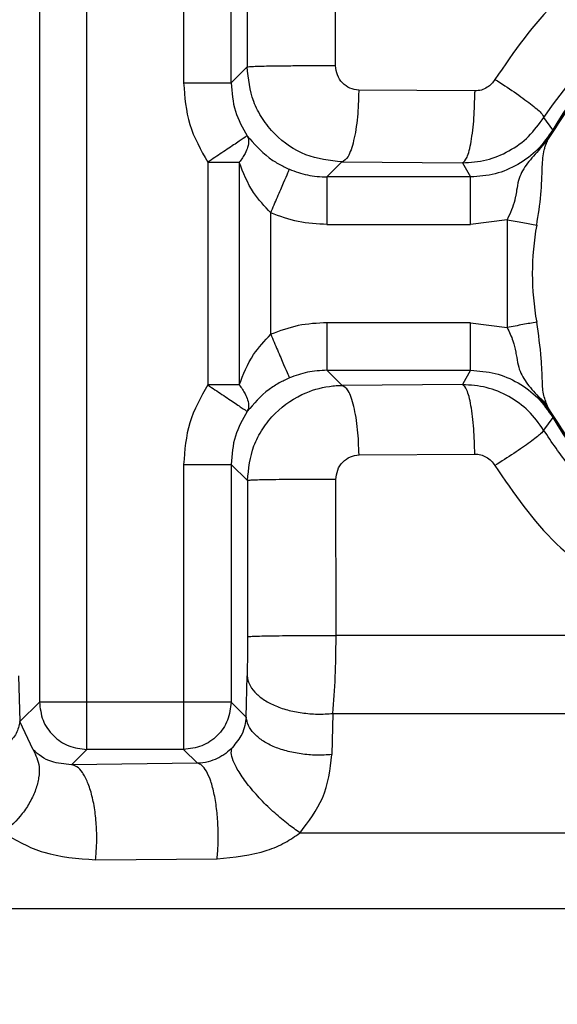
# Model space of a CAD drawing. Header units: inches. Extents: x 144.9 to 238.4, y 214.8 to 247.7.
# Tile 183 of 256: x 183.3238 to 183.3516, y 225.2027 to 225.2537. Entities that reach past the tile are written whole.
import ezdxf

# ---------------------------------------------------------------- set-up
doc = ezdxf.new("R2010")
doc.units = ezdxf.units.IN
doc.header["$LTSCALE"] = 0.25
doc.header["$MEASUREMENT"] = 0
doc.layers.add('ANNOTATIONS', color=1, linetype='Continuous')
doc.layers.add('MOTOR RH', color=7, linetype='Continuous')
doc.styles.add('ARIAL', font='arial.ttf', dxfattribs={"height": 0.09375})
doc.dimstyles.new('STANDARD$0', dxfattribs={"dimtxt": 0.09375, "dimasz": 0.09375, "dimexe": 0.03125, "dimexo": 0.046875, "dimgap": 0.09, "dimtad": 0, "dimtih": 1, "dimtoh": 1, "dimdec": 4, "dimzin": 0, "dimdsep": 46, "dimtxsty": 'ARIAL', "dimcen": 0.09, "dimadec": 0, "dimazin": 0, "dimtfac": 1, "dimtdec": 4, "dimtofl": 0, "dimtmove": 0, "dimatfit": 1, "dimfxl": 1, "dimtolj": 1, "dimtzin": 0, "dimarcsym": 0})

# ---------------------------------------------------------------- blocks, each defined once
blk = doc.blocks.new('*D64')
at = {"layer": 'ANNOTATIONS', "color": 0, "lineweight": -2, "transparency": 16777216}
for p, q in [((182.6900893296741, 223.8493624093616), (182.6900893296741, 225.9990556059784)), ((183.8307143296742, 224.9900478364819), (183.8307143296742, 225.9990556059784)), ((182.7838393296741, 225.9678056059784), (182.9752918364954, 225.9678056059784)), ((183.7369643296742, 225.9678056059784), (183.5455118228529, 225.9678056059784))]:
    blk.add_line(p, q, dxfattribs=at)
at = {"layer": 'ANNOTATIONS', "color": 0, "transparency": 16777216}
for points in [[(182.7838393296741, 225.9834306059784), (182.7838393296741, 225.9521806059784), (182.6900893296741, 225.9678056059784)], [(183.7369643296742, 225.9834306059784), (183.7369643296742, 225.9521806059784), (183.8307143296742, 225.9678056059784)]]:
    blk.add_solid(points, dxfattribs=at)
at = {"layer": 'defpoints', "color": 0, "transparency": 16777216}
for p in [(182.6900893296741, 225.9678056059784), (183.8307143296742, 224.9431728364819), (182.6900893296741, 223.8024874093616)]:
    blk.add_point(p, dxfattribs=at)
at = {"layer": 'ANNOTATIONS', "color": 0, "transparency": 16777216, "insert": (183.2604018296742, 225.9678056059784), "char_height": 0.09375, "attachment_point": 5, "style": 'ARIAL'}
blk.add_mtext('\\A1;18 5/8"', dxfattribs=at)
blk = doc.blocks.new('*D66')
at = {"layer": 'ANNOTATIONS', "color": 0, "lineweight": -2, "transparency": 16777216}
for p, q in [((182.6900893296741, 223.8493624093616), (182.6900893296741, 226.3654182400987)), ((184.1636564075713, 225.1127240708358), (184.1636564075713, 226.3654182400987)), ((182.7838393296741, 226.3341682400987), (183.2225311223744, 226.3341682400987)), ((184.0699064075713, 226.3341682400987), (183.631214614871, 226.3341682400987))]:
    blk.add_line(p, q, dxfattribs=at)
at = {"layer": 'ANNOTATIONS', "color": 0, "transparency": 16777216}
for points in [[(182.7838393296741, 226.3497932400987), (182.7838393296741, 226.3185432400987), (182.6900893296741, 226.3341682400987)], [(184.0699064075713, 226.3497932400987), (184.0699064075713, 226.3185432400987), (184.1636564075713, 226.3341682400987)]]:
    blk.add_solid(points, dxfattribs=at)
at = {"layer": 'defpoints', "color": 0, "transparency": 16777216}
for p in [(182.6900893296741, 226.3341682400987), (184.1636564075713, 225.0658490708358), (182.6900893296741, 223.8024874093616)]:
    blk.add_point(p, dxfattribs=at)
at = {"layer": 'ANNOTATIONS', "color": 0, "transparency": 16777216, "insert": (183.4268728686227, 226.3341682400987), "char_height": 0.09375, "attachment_point": 5, "style": 'ARIAL'}
blk.add_mtext('\\A1;24""', dxfattribs=at)

msp = doc.modelspace()

# ---------------------------------------------------------------- linework, layer by layer
at = {"layer": 'MOTOR RH'}
for p, q in [((183.324799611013, 225.2663356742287), (183.324799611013, 225.2183680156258)), ((183.327258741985, 225.2159088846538), (183.3272587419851, 225.2665421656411)), ((183.3322629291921, 225.2665421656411), (183.3322629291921, 225.2504346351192)), ((183.334722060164, 225.2504346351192), (183.334722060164, 225.2663356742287)), ((183.3355436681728, 225.2643227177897), (183.3355518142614, 225.2512643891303)), ((183.3401303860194, 225.2513283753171), (183.340120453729, 225.2643867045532)), ((183.3355518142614, 225.2512643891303), (183.334722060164, 225.2504346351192)), ((183.347340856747, 225.2500182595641), (183.3413291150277, 225.2500641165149)), ((183.347340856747, 225.2500182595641), (183.3473405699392, 225.2499542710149)), ((183.3513694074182, 225.2480085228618), (183.3509060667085, 225.248645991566)), ((183.3513817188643, 225.2480013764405), (183.3513694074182, 225.2480085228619)), ((183.3513817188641, 225.2480013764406), (183.351395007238, 225.2479936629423)), ((183.3506225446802, 225.2469272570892), (183.3511212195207, 225.2474768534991)), ((183.333514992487, 225.2463217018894), (183.333514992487, 225.2347885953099)), ((183.333514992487, 225.2463217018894), (183.3351425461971, 225.2463217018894)), ((183.3351425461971, 225.2463217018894), (183.3351425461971, 225.2347885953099)), ((183.3396832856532, 225.2455593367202), (183.3404599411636, 225.2463360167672)), ((183.3404599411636, 225.2463360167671), (183.3467000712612, 225.2462901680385)), ((183.3467000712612, 225.2462901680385), (183.3471158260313, 225.2455593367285)), ((183.3471158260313, 225.2455593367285), (183.3396832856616, 225.2455593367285)), ((183.3367700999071, 225.2374110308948), (183.3367700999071, 225.2436992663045)), ((183.3490081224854, 225.2433469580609), (183.3471158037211, 225.2431002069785)), ((183.3490081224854, 225.2433469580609), (183.34900812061, 225.2377633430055)), ((183.3396832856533, 225.2431002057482), (183.3471158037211, 225.2431002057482)), ((183.3471158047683, 225.2380100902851), (183.3396832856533, 225.2380100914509)), ((183.3471158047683, 225.2380100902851), (183.34900812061, 225.2377633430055)), ((183.3396832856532, 225.2355509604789), (183.3471158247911, 225.2355509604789)), ((183.3404717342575, 225.2347625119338), (183.3396832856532, 225.2355509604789)), ((183.3471158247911, 225.2355509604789), (183.3466934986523, 225.2348084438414)), ((183.3351425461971, 225.2347885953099), (183.333514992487, 225.2347885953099)), ((183.3466934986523, 225.2348084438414), (183.3404717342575, 225.2347625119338)), ((183.3513694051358, 225.2331017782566), (183.3508982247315, 225.232453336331)), ((183.3513817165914, 225.2331089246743), (183.3513694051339, 225.2331017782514)), ((183.35138171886, 225.2331089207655), (183.3513950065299, 225.2331166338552)), ((183.3413433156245, 225.2311623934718), (183.347336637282, 225.2312083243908)), ((183.3322629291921, 225.23067566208), (183.334722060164, 225.23067566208)), ((183.3322629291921, 225.23067566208), (183.332262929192, 225.2159088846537)), ((183.334722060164, 225.23067566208), (183.334722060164, 225.2183680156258)), ((183.334722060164, 225.23067566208), (183.3355651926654, 225.2298325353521)), ((183.3355651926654, 225.2298325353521), (183.3355702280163, 225.2217504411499)), ((183.3401528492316, 225.2218144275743), (183.3401466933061, 225.2298965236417)), ((183.3401530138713, 225.2216855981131), (183.3401528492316, 225.2218144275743)), ((183.3556333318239, 225.2218144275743), (183.3401528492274, 225.2218144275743)), ((183.3237243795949, 225.2197163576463), (183.3237827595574, 225.2173511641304)), ((183.3355025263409, 225.2175875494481), (183.33555006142, 225.2197163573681)), ((183.324799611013, 225.2183680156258), (183.3237827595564, 225.2173511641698)), ((183.334722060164, 225.2183680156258), (183.324799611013, 225.2183680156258)), ((183.3355025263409, 225.2175875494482), (183.334722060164, 225.2183680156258)), ((183.3244715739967, 225.2158869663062), (183.3237827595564, 225.2173511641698)), ((183.3399894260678, 225.217773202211), (183.3399331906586, 225.2156443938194)), ((183.3399894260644, 225.2177732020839), (183.3556012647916, 225.2177732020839)), ((183.327258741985, 225.2159088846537), (183.3264668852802, 225.2151170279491)), ((183.332262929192, 225.2159088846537), (183.327258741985, 225.2159088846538)), ((183.332262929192, 225.2159088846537), (183.3329768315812, 225.2151949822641)), ((183.3329768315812, 225.2151949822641), (183.3264668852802, 225.2151170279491)), ((183.3382886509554, 225.2115925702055), (183.3557227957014, 225.2115925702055)), ((183.3277041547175, 225.210200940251), (183.3339981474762, 225.21025302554)), ((183.2629970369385, 225.2076801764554), (183.3558217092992, 225.2076801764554))]:
    msp.add_line(p, q, dxfattribs=at)
for radius, start, end in [(0.01484670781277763, 30.13384643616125, 149.8661337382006), (0.01483247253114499, 30.13386624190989, 149.8661337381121), (0.01390074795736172, 169.5934701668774, 190.4065421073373), (0.01484670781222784, 210.1338487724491, 329.8661337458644), (0.01483247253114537, 210.133848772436, 329.8661337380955)]:
    msp.add_arc((183.3642096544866, 225.2405551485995), radius, start, end, dxfattribs=at)
for points, knots in [([(183.3556525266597, 225.2576378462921), (183.3542151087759, 225.2567273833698), (183.3513069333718, 225.2548853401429), (183.3493609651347, 225.2520485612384), (183.3483768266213, 225.2506139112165)], [0, 0, 0, 0, 0.4942679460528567, 1, 1, 1, 1]), ([(183.3511212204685, 225.2474768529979), (183.3518397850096, 225.248610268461), (183.3532769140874, 225.25087709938), (183.3564871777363, 225.2533879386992), (183.3601931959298, 225.2549979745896), (183.3642096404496, 225.2555427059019), (183.3682260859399, 225.2549979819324), (183.3719321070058, 225.2533879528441), (183.3751423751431, 225.2508771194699), (183.3765795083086, 225.2486102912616), (183.377298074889, 225.247476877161)], [0, 0, 0, 0, 0.1250000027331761, 0.2500000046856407, 0.3750000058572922, 0.5000000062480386, 0.6250000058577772, 0.7500000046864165, 0.8750000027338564, 1, 1, 1, 1]), ([(183.3513950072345, 225.2479936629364), (183.3521272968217, 225.249060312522), (183.353591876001, 225.2511936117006), (183.3567420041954, 225.2535365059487), (183.3603366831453, 225.255035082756), (183.3642096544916, 225.255540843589), (183.3680826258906, 225.2550350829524), (183.3716773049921, 225.2535365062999), (183.374827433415, 225.2511936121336), (183.3762920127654, 225.249060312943), (183.3770243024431, 225.2479936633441)], [0, 0, 0, 0, 0.1249999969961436, 0.2499999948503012, 0.3749999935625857, 0.499999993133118, 0.6249999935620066, 0.749999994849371, 0.8749999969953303, 1, 1, 1, 1]), ([(183.3509060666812, 225.2486459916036), (183.3517992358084, 225.2498823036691), (183.3535855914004, 225.2523549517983), (183.3562513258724, 225.2538526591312), (183.3575842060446, 225.2546015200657)], [0, 0, 0, 0, 0.4999951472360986, 0.9999999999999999, 0.9999999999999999, 0.9999999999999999, 0.9999999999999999]), ([(183.3404599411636, 225.2463360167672), (183.3398197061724, 225.2464110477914), (183.3385364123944, 225.2465614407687), (183.3371495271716, 225.247532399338), (183.336324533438, 225.2485584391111), (183.3357167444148, 225.2497079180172), (183.3356167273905, 225.250651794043), (183.3355518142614, 225.2512643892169)], [0, 0, 0, 0, 0.2492728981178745, 0.4996452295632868, 0.6341648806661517, 0.7625653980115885, 0.9999999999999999, 0.9999999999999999, 0.9999999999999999, 0.9999999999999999]), ([(183.3413291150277, 225.2500641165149), (183.3411732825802, 225.250084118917), (183.3408601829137, 225.2501243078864), (183.3404651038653, 225.2504151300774), (183.3401857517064, 225.2508311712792), (183.3401489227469, 225.2511619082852), (183.3401303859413, 225.2513283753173)], [0, 0, 0, 0, 0.2457934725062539, 0.4938500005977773, 0.7452438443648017, 1, 1, 1, 1]), ([(183.3483768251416, 225.2506139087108), (183.3483219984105, 225.2505340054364), (183.3482126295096, 225.2503746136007), (183.3479710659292, 225.2501849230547), (183.3476780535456, 225.250043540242), (183.3474532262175, 225.2500266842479), (183.347340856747, 225.2500182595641)], [0, 0, 0, 0, 0.2304897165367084, 0.4597831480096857, 0.7299977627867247, 1, 1, 1, 1]), ([(183.3483768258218, 225.2506139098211), (183.3487186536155, 225.2503930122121), (183.3494245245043, 225.2499368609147), (183.3502683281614, 225.2493208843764), (183.3508275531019, 225.2488452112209), (183.3508804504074, 225.2487109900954), (183.3509060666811, 225.2486459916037)], [0, 0, 0, 0, 0.2421317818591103, 0.4999996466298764, 0.7578677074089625, 1, 1, 1, 1]), ([(183.3322629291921, 225.2504346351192), (183.3323185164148, 225.2497024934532), (183.3324296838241, 225.2482383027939), (183.333153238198, 225.2469605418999), (183.333514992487, 225.2463217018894)], [0, 0, 0, 0, 0.5000316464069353, 1, 1, 1, 1]), ([(183.3347220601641, 225.2504346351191), (183.3347604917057, 225.2499355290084), (183.334835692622, 225.2489589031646), (183.3353191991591, 225.2481077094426), (183.3355556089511, 225.2476915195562)], [0, 0, 0, 0, 0.5110515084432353, 1, 1, 1, 1]), ([(183.3413287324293, 225.2500001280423), (183.3413134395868, 225.2495469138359), (183.3412816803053, 225.2486057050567), (183.3410780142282, 225.2473869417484), (183.3407891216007, 225.2465326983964), (183.3405667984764, 225.2463998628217), (183.3404599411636, 225.2463360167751)], [0, 0, 0, 0, 0.2412047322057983, 0.500919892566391, 0.7601223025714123, 1, 1, 1, 1]), ([(183.3413291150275, 225.2500641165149), (183.3413290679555, 225.2500534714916), (183.3413289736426, 225.25003214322), (183.3413288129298, 225.2500108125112), (183.3413287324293, 225.2500001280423)], [0, 0, 0, 0, 0.4991038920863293, 0.9999999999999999, 0.9999999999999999, 0.9999999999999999, 0.9999999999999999]), ([(183.3467000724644, 225.2462901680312), (183.3467788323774, 225.246354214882), (183.3469426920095, 225.246487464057), (183.3471556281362, 225.2473418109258), (183.3473057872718, 225.2485602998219), (183.3473292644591, 225.2495011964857), (183.3473405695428, 225.249954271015)], [0, 0, 0, 0, 0.2398871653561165, 0.4990841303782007, 0.7587915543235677, 1, 1, 1, 1]), ([(183.3467000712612, 225.2462901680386), (183.3471171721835, 225.2463202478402), (183.3479540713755, 225.2463806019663), (183.3491269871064, 225.2468719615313), (183.3501663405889, 225.2476143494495), (183.3506593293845, 225.2483018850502), (183.3509060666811, 225.2486459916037)], [0, 0, 0, 0, 0.2481493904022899, 0.4979035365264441, 0.7487043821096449, 1, 1, 1, 1]), ([(183.3513694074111, 225.248008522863), (183.3511265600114, 225.2476541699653), (183.3506404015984, 225.2469447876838), (183.3495937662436, 225.2461712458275), (183.3483999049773, 225.2456554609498), (183.3475432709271, 225.2455913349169), (183.347115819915, 225.2455593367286)], [0, 0, 0, 0, 0.2498968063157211, 0.5002706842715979, 0.750640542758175, 1, 1, 1, 1]), ([(183.3513817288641, 225.248001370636), (183.3512799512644, 225.2478339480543), (183.3510452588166, 225.247447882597), (183.3507753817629, 225.2471155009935), (183.3506225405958, 225.2469272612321)], [0, 0, 0, 0, 0.4336637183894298, 1, 1, 1, 1]), ([(183.3511212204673, 225.2474768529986), (183.3511609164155, 225.2475560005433), (183.3512188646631, 225.247671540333), (183.3512984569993, 225.247821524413), (183.3513461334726, 225.2479079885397), (183.3513748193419, 225.2479587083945), (183.3513884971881, 225.2479823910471), (183.3513950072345, 225.2479936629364)], [0, 0, 0, 0, 0.5412031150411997, 0.7900497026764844, 0.9075247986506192, 0.9559859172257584, 1, 1, 1, 1]), ([(183.3355556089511, 225.2476915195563), (183.3355171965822, 225.2476655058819), (183.3354370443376, 225.2476112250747), (183.3349585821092, 225.2472909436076), (183.3342832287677, 225.2468373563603), (183.3337646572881, 225.2464892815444), (183.333514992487, 225.2463217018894)], [0, 0, 0, 0, 0.2396205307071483, 0.499998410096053, 0.759275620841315, 1, 1, 1, 1]), ([(183.3355556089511, 225.2476915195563), (183.3355855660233, 225.247612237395), (183.3356498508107, 225.2474421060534), (183.3355981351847, 225.2471258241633), (183.3354482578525, 225.2467427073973), (183.3352555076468, 225.2464772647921), (183.3351425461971, 225.2463217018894)], [0, 0, 0, 0, 0.2330229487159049, 0.5000432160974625, 0.7069998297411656, 1, 1, 1, 1]), ([(183.3355556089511, 225.2476915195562), (183.3358937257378, 225.247295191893), (183.336347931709, 225.2467627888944), (183.3371885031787, 225.2462166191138), (183.33756199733, 225.2460413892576), (183.3377402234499, 225.2459577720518)], [0, 0, 0, 0, 0.6036037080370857, 0.8108453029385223, 1, 1, 1, 1]), ([(183.350537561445, 225.2430660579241), (183.3506205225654, 225.2435952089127), (183.3507828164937, 225.2446303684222), (183.3508142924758, 225.2460026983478), (183.3508710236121, 225.2467662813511), (183.350970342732, 225.2471181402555), (183.3510295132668, 225.247286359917), (183.351083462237, 225.2473984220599), (183.3511212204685, 225.2474768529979)], [0, 0, 0, 0, 0.3206541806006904, 0.6272845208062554, 0.8507432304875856, 0.9034223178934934, 0.9324064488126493, 1, 1, 1, 1]), ([(183.3506225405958, 225.2469272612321), (183.3503961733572, 225.2466758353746), (183.3499390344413, 225.2461680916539), (183.3496048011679, 225.2455268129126), (183.3495122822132, 225.2449416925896), (183.3494489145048, 225.2445917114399), (183.3493425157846, 225.2440783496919), (183.3491618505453, 225.243683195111), (183.3490081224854, 225.2433469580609)], [0, 0, 0, 0, 0.2460305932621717, 0.4968482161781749, 0.6306817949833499, 0.7135557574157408, 0.7562645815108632, 1, 1, 1, 1]), ([(183.3367700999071, 225.2436992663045), (183.3364532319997, 225.2440387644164), (183.3357254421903, 225.2448185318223), (183.3353528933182, 225.2457792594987), (183.3351425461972, 225.2463217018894)], [0, 0, 0, 0, 0.4353838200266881, 1, 1, 1, 1]), ([(183.3367700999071, 225.2436992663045), (183.3368889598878, 225.2439759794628), (183.3371358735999, 225.2445508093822), (183.3374568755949, 225.245298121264), (183.3376842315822, 225.2458274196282), (183.3377220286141, 225.2459154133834), (183.3377402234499, 225.2459577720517)], [0, 0, 0, 0, 0.2406913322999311, 0.4999999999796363, 0.7593086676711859, 1, 1, 1, 1]), ([(183.3377402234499, 225.2459577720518), (183.3380467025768, 225.2458441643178), (183.3386737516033, 225.2456117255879), (183.3393417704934, 225.2455770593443), (183.3396832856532, 225.2455593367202)], [0, 0, 0, 0, 0.4887642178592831, 1, 1, 1, 1]), ([(183.3396832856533, 225.2431002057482), (183.339182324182, 225.2431252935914), (183.3381805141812, 225.2431754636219), (183.3372402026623, 225.2435246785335), (183.3367700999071, 225.2436992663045)], [0, 0, 0, 0, 0.5000563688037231, 0.9999999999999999, 0.9999999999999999, 0.9999999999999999, 0.9999999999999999]), ([(183.3490081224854, 225.2433469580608), (183.3492865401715, 225.2432958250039), (183.3498433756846, 225.2431935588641), (183.3503061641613, 225.2431085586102), (183.3505375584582, 225.2430660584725)], [0, 0, 0, 0, 0.4999998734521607, 1, 1, 1, 1]), ([(183.3396832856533, 225.2380100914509), (183.3391823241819, 225.2379850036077), (183.3381805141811, 225.2379348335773), (183.3372402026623, 225.2375856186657), (183.3367700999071, 225.2374110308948)], [0, 0, 0, 0, 0.5000563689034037, 1, 1, 1, 1]), ([(183.350537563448, 225.2380442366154), (183.350306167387, 225.2380017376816), (183.349843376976, 225.2379167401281), (183.3492865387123, 225.2378144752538), (183.34900812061, 225.2377633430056)], [0, 0, 0, 0, 0.5000018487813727, 1, 1, 1, 1]), ([(183.34900812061, 225.2377633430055), (183.3491183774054, 225.2375348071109), (183.3493189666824, 225.2371190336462), (183.3494381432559, 225.2365827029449), (183.3495186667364, 225.2361242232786), (183.3496134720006, 225.2355645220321), (183.349950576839, 225.2349317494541), (183.3503976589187, 225.234433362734), (183.3506200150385, 225.2341854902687)], [0, 0, 0, 0, 0.1686332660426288, 0.3067931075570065, 0.377593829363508, 0.5118517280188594, 0.7572196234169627, 1, 1, 1, 1]), ([(183.3511212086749, 225.2336334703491), (183.3510390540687, 225.2338326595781), (183.3508694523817, 225.2342438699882), (183.350821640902, 225.2350554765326), (183.3507881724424, 225.2363545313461), (183.3506319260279, 225.2374080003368), (183.3505375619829, 225.2380442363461)], [0, 0, 0, 0, 0.1766020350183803, 0.3645809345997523, 0.6162426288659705, 1, 1, 1, 1]), ([(183.3351425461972, 225.2347885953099), (183.3353528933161, 225.2353310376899), (183.3357254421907, 225.2362917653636), (183.336453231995, 225.2370715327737), (183.3367700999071, 225.2374110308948)], [0, 0, 0, 0, 0.5646161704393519, 1, 1, 1, 1]), ([(183.3367700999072, 225.2374110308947), (183.3368889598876, 225.2371343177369), (183.3371358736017, 225.2365594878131), (183.3374568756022, 225.2358121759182), (183.3376842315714, 225.2352828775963), (183.3377220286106, 225.2351948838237), (183.3377402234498, 225.2351525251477)], [0, 0, 0, 0, 0.2406913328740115, 0.5000000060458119, 0.7593086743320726, 1, 1, 1, 1]), ([(183.3377402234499, 225.2351525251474), (183.3375617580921, 225.2350687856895), (183.3371877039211, 225.2348932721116), (183.336347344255, 225.2343469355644), (183.335893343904, 225.2338147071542), (183.335555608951, 225.2334187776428)], [0, 0, 0, 0, 0.1894109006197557, 0.3969954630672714, 1, 1, 1, 1]), ([(183.3396832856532, 225.2355509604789), (183.3393417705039, 225.2355332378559), (183.3386737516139, 225.2354985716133), (183.338046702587, 225.2352661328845), (183.3377402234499, 225.2351525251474)], [0, 0, 0, 0, 0.5112357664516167, 1, 1, 1, 1]), ([(183.3471158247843, 225.2355509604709), (183.3475442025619, 225.2355188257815), (183.3484017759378, 225.235454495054), (183.3495962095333, 225.234937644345), (183.3506416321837, 225.2341640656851), (183.3511271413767, 225.2334553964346), (183.3513694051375, 225.2331017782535)], [0, 0, 0, 0, 0.2498968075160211, 0.5002706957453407, 0.750640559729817, 1, 1, 1, 1]), ([(183.333514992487, 225.2347885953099), (183.333153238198, 225.2341497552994), (183.3324296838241, 225.2328719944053), (183.3323185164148, 225.231407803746), (183.3322629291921, 225.23067566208)], [0, 0, 0, 0, 0.4999683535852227, 0.9999999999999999, 0.9999999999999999, 0.9999999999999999, 0.9999999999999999]), ([(183.333514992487, 225.2347885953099), (183.3337646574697, 225.2346210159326), (183.3342832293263, 225.2342729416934), (183.3349585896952, 225.2338193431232), (183.3354370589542, 225.2334990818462), (183.3355172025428, 225.233444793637), (183.335555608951, 225.2334187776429)], [0, 0, 0, 0, 0.2407243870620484, 0.5000016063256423, 0.760390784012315, 1, 1, 1, 1]), ([(183.3351425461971, 225.2347885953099), (183.335255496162, 225.2346330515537), (183.3354482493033, 225.2343676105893), (183.3355981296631, 225.2339844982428), (183.3356498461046, 225.2336681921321), (183.3355855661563, 225.233498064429), (183.335555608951, 225.2334187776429)], [0, 0, 0, 0, 0.2929659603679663, 0.49995685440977, 0.7669585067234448, 1, 1, 1, 1]), ([(183.3355651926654, 225.2298325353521), (183.3356300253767, 225.2304460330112), (183.3357299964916, 225.231392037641), (183.3363396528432, 225.2325428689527), (183.3371664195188, 225.2335747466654), (183.3384171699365, 225.2344118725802), (183.3396313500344, 225.2347179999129), (183.3402564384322, 225.2347590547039), (183.3404156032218, 225.2347621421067), (183.340456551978, 225.2347624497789), (183.340467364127, 225.2347624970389), (183.3404704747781, 225.2347625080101), (183.3404714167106, 225.2347625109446), (183.3404717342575, 225.2347625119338)], [0, 0, 0, 0, 0.2374058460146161, 0.3660764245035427, 0.5010528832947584, 0.7508004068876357, 0.936517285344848, 0.9836133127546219, 0.9956465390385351, 0.9987832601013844, 0.999631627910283, 0.9998758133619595, 0.9999999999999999, 0.9999999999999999, 0.9999999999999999, 0.9999999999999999]), ([(183.3413433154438, 225.2311623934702), (183.3413264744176, 225.2316087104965), (183.3412914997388, 225.2325356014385), (183.3410870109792, 225.233730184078), (183.3407992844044, 225.2345687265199), (183.3405781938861, 225.2346995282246), (183.3404717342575, 225.2347625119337)], [0, 0, 0, 0, 0.240760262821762, 0.4999999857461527, 0.7592397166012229, 1, 1, 1, 1]), ([(183.3508982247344, 225.2324533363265), (183.3506514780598, 225.2327974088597), (183.3501583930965, 225.2334849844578), (183.3491190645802, 225.2342271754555), (183.3479465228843, 225.2347181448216), (183.3471102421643, 225.2347784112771), (183.3466934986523, 225.2348084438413)], [0, 0, 0, 0, 0.2513289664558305, 0.5022419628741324, 0.7519523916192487, 1, 1, 1, 1]), ([(183.3473366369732, 225.2312083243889), (183.3473241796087, 225.2316545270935), (183.3472983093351, 225.2325811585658), (183.347147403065, 225.2337755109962), (183.3469351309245, 225.2346141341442), (183.3467720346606, 225.2347452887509), (183.3466934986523, 225.2348084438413)], [0, 0, 0, 0, 0.2407661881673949, 0.5000003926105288, 0.7592343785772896, 1, 1, 1, 1]), ([(183.3506200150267, 225.2341854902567), (183.350721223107, 225.2341064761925), (183.3509234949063, 225.2339485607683), (183.3510553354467, 225.2337384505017), (183.3511212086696, 225.2336334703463)], [0, 0, 0, 0, 0.500356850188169, 1, 1, 1, 1]), ([(183.3506200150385, 225.2341854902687), (183.3507956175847, 225.2339681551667), (183.3510658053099, 225.2336337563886), (183.3512998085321, 225.2332450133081), (183.3513817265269, 225.2331089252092)], [0, 0, 0, 0, 0.649927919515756, 1, 1, 1, 1]), ([(183.3513950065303, 225.2331166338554), (183.3513869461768, 225.2331306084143), (183.3513696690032, 225.2331605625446), (183.3513331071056, 225.2332256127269), (183.3512337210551, 225.2334079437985), (183.3511718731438, 225.2335319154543), (183.3511212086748, 225.2336334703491)], [0, 0, 0, 0, 0.05456036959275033, 0.1169488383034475, 0.2766236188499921, 1, 1, 1, 1]), ([(183.335555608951, 225.2334187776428), (183.3353192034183, 225.2330025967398), (183.3348356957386, 225.2321514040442), (183.3347604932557, 225.2311747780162), (183.334722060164, 225.23067566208)], [0, 0, 0, 0, 0.4889385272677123, 1, 1, 1, 1]), ([(183.3770243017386, 225.2331166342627), (183.3762920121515, 225.232049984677), (183.3748274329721, 225.2299166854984), (183.3716773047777, 225.2275737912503), (183.3680826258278, 225.2260752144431), (183.3642096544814, 225.2255694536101), (183.3603366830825, 225.2260752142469), (183.3567420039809, 225.2275737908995), (183.3535918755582, 225.2299166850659), (183.3521272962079, 225.2320499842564), (183.3513950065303, 225.2331166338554)], [0, 0, 0, 0, 0.1249999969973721, 0.2499999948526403, 0.3749999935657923, 0.4999999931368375, 0.6249999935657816, 0.7499999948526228, 0.8749999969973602, 1, 1, 1, 1]), ([(183.3508982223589, 225.2324533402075), (183.3508670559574, 225.2323997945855), (183.3508027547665, 225.2322893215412), (183.350241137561, 225.23185242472), (183.3494053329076, 225.231270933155), (183.3487093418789, 225.2308273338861), (183.3483719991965, 225.2306123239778)], [0, 0, 0, 0, 0.2423469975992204, 0.4999999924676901, 0.7576529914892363, 1, 1, 1, 1]), ([(183.3575645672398, 225.2264944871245), (183.3562436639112, 225.2272450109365), (183.3545045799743, 225.2282331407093), (183.3529000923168, 225.2298345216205), (183.3518951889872, 225.2309618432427), (183.351319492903, 225.2318231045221), (183.3508982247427, 225.2324533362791)], [0, 0, 0, 0, 0.4994163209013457, 0.6575249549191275, 0.7493923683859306, 1, 1, 1, 1]), ([(183.3401466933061, 225.2298965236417), (183.3401649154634, 225.2300610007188), (183.3402016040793, 225.2303921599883), (183.3404791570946, 225.230812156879), (183.3408772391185, 225.2311012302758), (183.3411901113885, 225.2311422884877), (183.3413433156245, 225.2311623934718)], [0, 0, 0, 0, 0.2515393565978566, 0.5064510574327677, 0.7583237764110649, 1, 1, 1, 1]), ([(183.347336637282, 225.2312083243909), (183.3474397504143, 225.2312015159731), (183.3476459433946, 225.2311879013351), (183.3479346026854, 225.231062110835), (183.3481914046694, 225.2308749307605), (183.3483116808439, 225.2307000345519), (183.3483719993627, 225.2306123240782)], [0, 0, 0, 0, 0.2481778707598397, 0.4962756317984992, 0.7473821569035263, 1, 1, 1, 1]), ([(183.3483719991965, 225.2306123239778), (183.349353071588, 225.2291799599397), (183.3512961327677, 225.2263430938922), (183.3541977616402, 225.2245001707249), (183.3556343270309, 225.2235877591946)], [0, 0, 0, 0, 0.5049107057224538, 1, 1, 1, 1]), ([(183.3355702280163, 225.2217504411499), (183.3355695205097, 225.2213904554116), (183.335568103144, 225.2206692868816), (183.3355560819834, 225.22003435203), (183.3355500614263, 225.2197163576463)], [0, 0, 0, 0, 0.4991700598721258, 1, 1, 1, 1]), ([(183.3399894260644, 225.2177732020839), (183.3400374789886, 225.2183963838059), (183.3401319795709, 225.2196219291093), (183.3401460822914, 225.221005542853), (183.3401530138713, 225.2216855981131)], [0, 0, 0, 0, 0.5084934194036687, 1, 1, 1, 1]), ([(183.33555006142, 225.2197163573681), (183.3355762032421, 225.2195719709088), (183.3356285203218, 225.2192830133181), (183.3359263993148, 225.2188712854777), (183.3363615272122, 225.2184987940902), (183.3369355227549, 225.2181836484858), (183.3376246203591, 225.2179459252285), (183.3383876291, 225.2177939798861), (183.339192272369, 225.2177231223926), (183.3397238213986, 225.2177565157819), (183.3399894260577, 225.2177732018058)], [0, 0, 0, 0, 0.1250633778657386, 0.2502867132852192, 0.3753725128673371, 0.4999999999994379, 0.6246274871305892, 0.7497132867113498, 0.8749366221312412, 1, 1, 1, 1]), ([(183.3237827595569, 225.2173511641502), (183.3237418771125, 225.217145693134), (183.3236601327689, 225.2167348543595), (183.3231586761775, 225.2161724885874), (183.3224261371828, 225.2156997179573), (183.3217863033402, 225.2155052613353), (183.3214663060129, 225.2154080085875)], [0, 0, 0, 0, 0.2500628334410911, 0.4999999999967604, 0.7499371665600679, 1, 1, 1, 1]), ([(183.3355025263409, 225.2175875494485), (183.3354663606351, 225.2172939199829), (183.3354037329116, 225.2167854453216), (183.3349692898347, 225.2162361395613), (183.3347857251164, 225.2160040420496)], [0, 0, 0, 0, 0.5774711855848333, 1, 1, 1, 1]), ([(183.3399331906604, 225.2156443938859), (183.3396678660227, 225.2156280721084), (183.3391368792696, 225.2155954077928), (183.3383335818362, 225.2156669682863), (183.337572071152, 225.2158193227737), (183.336884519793, 225.2160571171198), (183.3363119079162, 225.2163719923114), (183.3358778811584, 225.2167439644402), (183.3355807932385, 225.2171549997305), (183.3355286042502, 225.217443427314), (183.3355025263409, 225.2175875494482)], [0, 0, 0, 0, 0.1250630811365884, 0.2502852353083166, 0.3753705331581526, 0.5000000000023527, 0.6246294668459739, 0.7497147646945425, 0.8749369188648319, 1, 1, 1, 1]), ([(183.3244715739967, 225.2158869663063), (183.3246089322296, 225.2156154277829), (183.3248204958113, 225.2151971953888), (183.3247805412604, 225.2144506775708), (183.3246247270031, 225.2138319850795), (183.3243328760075, 225.2131996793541), (183.3238216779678, 225.2124060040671), (183.3232839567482, 225.211912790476), (183.3229348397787, 225.2115925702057)], [0, 0, 0, 0, 0.2389458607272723, 0.3680321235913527, 0.5000000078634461, 0.6319678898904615, 0.7610541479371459, 1, 1, 1, 1]), ([(183.3264668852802, 225.2151170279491), (183.3260994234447, 225.2151522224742), (183.3252292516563, 225.2152355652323), (183.3247490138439, 225.2156484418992), (183.3244715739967, 225.2158869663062)], [0, 0, 0, 0, 0.4222865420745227, 1, 1, 1, 1]), ([(183.3347857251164, 225.2160040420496), (183.3346797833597, 225.2159039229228), (183.334522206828, 225.215755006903), (183.3342460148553, 225.2155703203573), (183.3339403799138, 225.2154033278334), (183.3334917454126, 225.2152380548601), (183.3331580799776, 225.2152101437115), (183.3329768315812, 225.2151949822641)], [0, 0, 0, 0, 0.228423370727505, 0.3397542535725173, 0.4538944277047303, 0.7033532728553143, 1, 1, 1, 1]), ([(183.3382886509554, 225.2115925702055), (183.3380838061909, 225.2117355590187), (183.3376523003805, 225.212036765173), (183.3369532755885, 225.2126288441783), (183.3362434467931, 225.2133196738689), (183.3356012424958, 225.2140560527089), (183.3351061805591, 225.21475191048), (183.3348091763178, 225.2153290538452), (183.3346960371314, 225.2157597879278), (183.3347568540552, 225.2159254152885), (183.3347857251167, 225.216004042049)], [0, 0, 0, 0, 0.1102394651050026, 0.2322196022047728, 0.3635084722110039, 0.5000000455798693, 0.6364915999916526, 0.7677804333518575, 0.889760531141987, 0.9999999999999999, 0.9999999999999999, 0.9999999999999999, 0.9999999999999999]), ([(183.3382886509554, 225.2115925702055), (183.3387304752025, 225.2121808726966), (183.3396817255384, 225.2134474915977), (183.3398454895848, 225.2148782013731), (183.3399331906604, 225.215644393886)], [0, 0, 0, 0, 0.4644668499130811, 1, 1, 1, 1]), ([(183.3277041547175, 225.210200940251), (183.3277273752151, 225.2104505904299), (183.3277758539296, 225.2109717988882), (183.3277685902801, 225.2118236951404), (183.3276903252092, 225.2127011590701), (183.3275319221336, 225.2135292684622), (183.3273064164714, 225.2142265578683), (183.3270368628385, 225.2147310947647), (183.3267516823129, 225.2150411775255), (183.3265591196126, 225.2150924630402), (183.3264668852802, 225.2151170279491)], [0, 0, 0, 0, 0.1127321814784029, 0.2353571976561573, 0.3655941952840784, 0.4999999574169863, 0.6344057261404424, 0.7646427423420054, 0.8872677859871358, 1, 1, 1, 1]), ([(183.3339981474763, 225.21025302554), (183.3340179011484, 225.210502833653), (183.3340591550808, 225.2110245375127), (183.3340545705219, 225.2118793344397), (183.333990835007, 225.2127612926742), (183.3338601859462, 225.2135947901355), (183.3336734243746, 225.2142971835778), (183.3334498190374, 225.2148056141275), (183.333213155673, 225.2151181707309), (183.3330533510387, 225.2151701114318), (183.3329768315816, 225.215194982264)], [0, 0, 0, 0, 0.1126432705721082, 0.2352462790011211, 0.365520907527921, 0.4999999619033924, 0.6344790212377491, 0.7647536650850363, 0.8873566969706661, 1, 1, 1, 1]), ([(183.3229348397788, 225.2115925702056), (183.323604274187, 225.2112037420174), (183.3249917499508, 225.2103978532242), (183.3267791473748, 225.2102680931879), (183.3277041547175, 225.210200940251)], [0, 0, 0, 0, 0.4824836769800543, 0.9999999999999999, 0.9999999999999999, 0.9999999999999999, 0.9999999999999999]), ([(183.3339981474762, 225.21025302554), (183.3348723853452, 225.2103317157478), (183.3360740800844, 225.2104398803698), (183.3375101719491, 225.2110540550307), (183.3380372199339, 225.2114186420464), (183.3382886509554, 225.2115925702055)], [0, 0, 0, 0, 0.5826634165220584, 0.800907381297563, 0.9999999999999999, 0.9999999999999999, 0.9999999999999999, 0.9999999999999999])]:
    msp.add_open_spline(points, degree=3, knots=knots, dxfattribs=at)
for points in [[(183.3355518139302, 225.2512643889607), (183.3355790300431, 225.2512692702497), (183.3356334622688, 225.2512790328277), (183.3359421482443, 225.2512929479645), (183.3364006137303, 225.2513054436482), (183.3370025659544, 225.2513158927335), (183.337713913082, 225.2513237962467), (183.3384993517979, 225.2513286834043), (183.3393236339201, 225.2513306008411), (183.3398614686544, 225.2513291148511), (183.3401303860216, 225.2513283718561)], [(183.3322629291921, 225.2504346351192), (183.3325781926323, 225.2504346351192), (183.3332087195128, 225.2504346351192), (183.3340103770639, 225.2504346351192), (183.3345831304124, 225.2504346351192), (183.3346757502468, 225.2504346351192), (183.334722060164, 225.2504346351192)], [(183.3396832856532, 225.2455593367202), (183.3396832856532, 225.24551302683), (183.3396832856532, 225.2454204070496), (183.3396832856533, 225.2448476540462), (183.3396832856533, 225.2440459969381), (183.3396832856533, 225.2434154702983), (183.3396832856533, 225.2431002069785)], [(183.3471158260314, 225.2431002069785), (183.3471158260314, 225.2434154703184), (183.3471158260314, 225.2440459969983), (183.3471158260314, 225.2448476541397), (183.3471158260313, 225.2454204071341), (183.3471158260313, 225.2455130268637), (183.3471158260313, 225.2455593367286)], [(183.3396832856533, 225.2380100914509), (183.3396832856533, 225.2376948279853), (183.3396832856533, 225.2370643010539), (183.3396832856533, 225.2362626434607), (183.3396832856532, 225.2356898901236), (183.3396832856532, 225.2355972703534), (183.3396832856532, 225.2355509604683)], [(183.3471158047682, 225.2355509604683), (183.3471158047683, 225.2355972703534), (183.3471158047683, 225.2356898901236), (183.3471158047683, 225.2362626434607), (183.3471158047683, 225.2370643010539), (183.3471158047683, 225.2376948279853), (183.3471158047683, 225.2380100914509)], [(183.3642096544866, 225.2257491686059), (183.3628708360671, 225.2258540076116), (183.3601931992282, 225.2260636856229), (183.3564871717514, 225.2277353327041), (183.3532769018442, 225.2302299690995), (183.3518397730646, 225.2324989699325), (183.3511212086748, 225.2336334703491)], [(183.3401466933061, 225.2298965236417), (183.3398777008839, 225.229897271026), (183.3393397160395, 225.2298987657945), (183.3385150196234, 225.229896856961), (183.3377290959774, 225.2298919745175), (183.3370172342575, 225.2298840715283), (183.3364147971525, 225.2298736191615), (183.3359559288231, 225.2298611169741), (183.3356469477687, 225.22984719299), (183.3355924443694, 225.2298374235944), (183.3355651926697, 225.2298325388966)], [(183.3355702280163, 225.2217504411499), (183.3355974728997, 225.2217553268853), (183.3356519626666, 225.2217650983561), (183.3359610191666, 225.2217790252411), (183.3364200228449, 225.2217915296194), (183.3370226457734, 225.2218019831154), (183.3377347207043, 225.2218098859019), (183.3385208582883, 225.2218147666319), (183.3393457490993, 225.2218166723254), (183.3398838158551, 225.221815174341), (183.340152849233, 225.2218144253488)], [(183.324799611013, 225.2183680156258), (183.3248369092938, 225.2180460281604), (183.3249115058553, 225.2174020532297), (183.3254803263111, 225.2165895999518), (183.326292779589, 225.216020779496), (183.3269367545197, 225.2159461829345), (183.327258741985, 225.2159088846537)], [(183.334722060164, 225.2183680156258), (183.3346847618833, 225.2180460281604), (183.3346101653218, 225.2174020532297), (183.334041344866, 225.2165895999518), (183.3332288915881, 225.216020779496), (183.3325849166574, 225.2159461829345), (183.332262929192, 225.2159088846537)]]:
    msp.add_open_spline(points, degree=3, dxfattribs=at)

# ---------------------------------------------------------------- dimensions: what is measured, and where the dimension line sits
at = {"layer": 'ANNOTATIONS'}
for base, p1, text, picture, middle in [((182.6900893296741, 226.3341682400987), (184.1636564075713, 225.0658490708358), '24""', '*D66', (183.4268728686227, 226.3341682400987)), ((182.6900893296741, 225.9678056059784), (183.8307143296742, 224.9431728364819), '18 5/8"', '*D64', (183.2604018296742, 225.9678056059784))]:
    dim = msp.add_linear_dim(base=base, p1=p1, p2=(182.6900893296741, 223.8024874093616), text=text, dimstyle='STANDARD$0', dxfattribs=at)
    dim.commit()
    dim.dimension.update_dxf_attribs({"geometry": picture, "text_midpoint": middle, "dimtype": 160})

doc.saveas('drawing.dxf')
